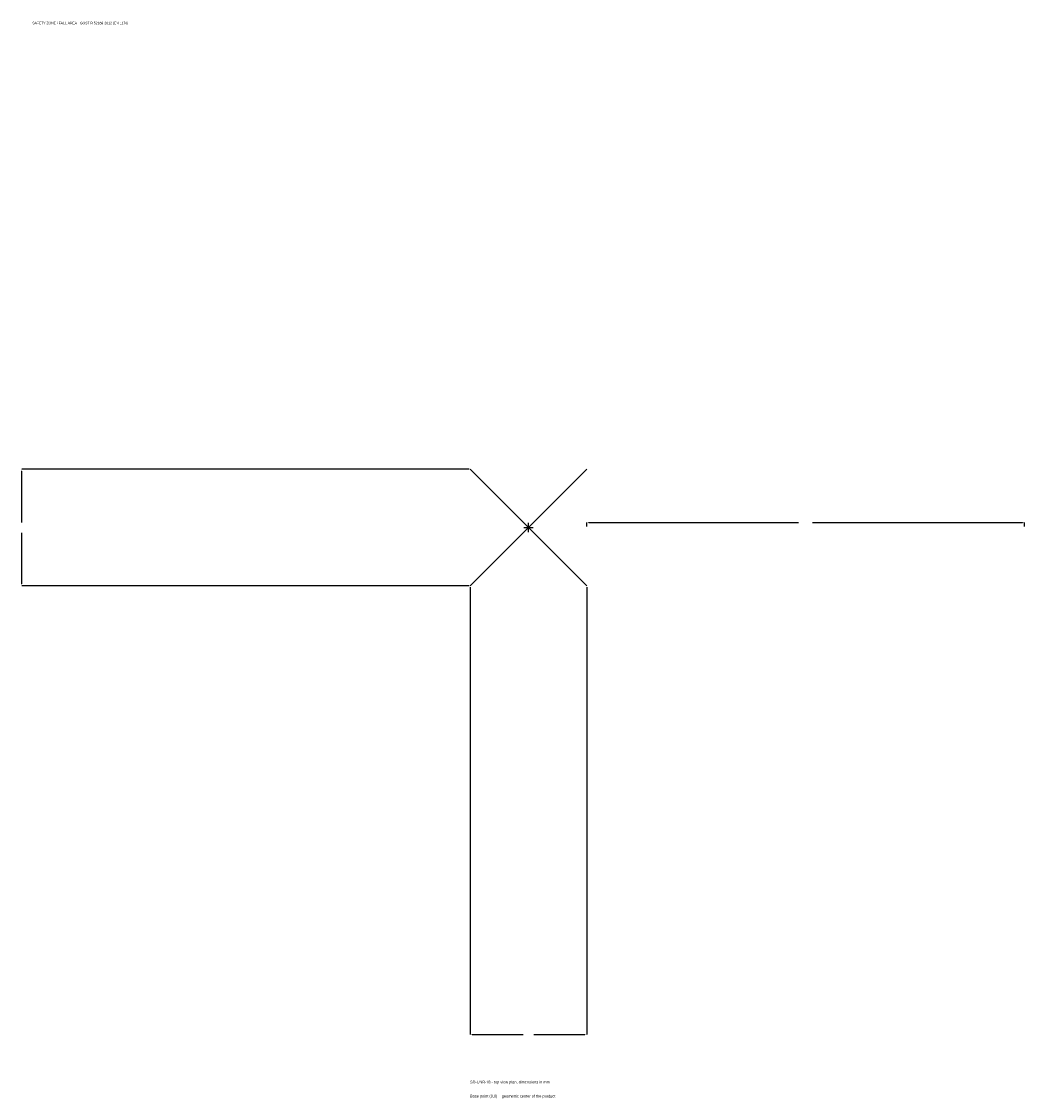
# Model space of a CAD drawing. Extents: x -1737 to 1700, y -1955 to 1733.
import ezdxf

# ---------------------------------------------------------------- set-up
doc = ezdxf.new("R2010")
doc.units = 0
for name, color, linetype in [('GP_MAF_zona_bezopasnosti', 1, 'Continuous'), ('ZSK_DANNYE', 3, 'Continuous'), ('ZSK_KONTUR', 7, 'Continuous'), ('ZSK_RAZMERY', 8, 'Continuous')]:
    doc.layers.add(name, color=color, linetype=linetype)
doc.dimstyles.new('ORION', dxfattribs={"dimtxt": 12, "dimasz": 7.2, "dimexe": 1.25, "dimexo": 3.6, "dimtad": 1, "dimcen": 2.5, "dimazin": 3, "dimtfac": 1, "dimtmove": 0, "dimatfit": 3})

# ---------------------------------------------------------------- blocks, each defined once
blk = doc.blocks.new('_CLOSEDFILLED')
at = {"color": 0, "linetype": 'BYBLOCK'}
blk.add_solid([(-1, 0.16), (0, 0), (-1, -0.16)], dxfattribs=at)
blk = doc.blocks.new('*D1')
for p, q in [((-200, -203.6), (-200, -1736)), ((200, -203.6), (200, -1736)), ((-192.8, -1736), (-18, -1736)), ((18, -1736), (192.8, -1736))]:
    blk.add_line(p, q)
at = {"layer": 'Defpoints'}
for p in [(-200, -200), (200, -200), (-200, -1736)]:
    blk.add_point(p, dxfattribs=at)
at = {"layer": 'ZSK_RAZMERY', "xscale": 7.199999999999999, "yscale": 7.199999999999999, "rotation": 180}
blk.add_blockref('_CLOSEDFILLED', (-200, -1736), dxfattribs=at)
at = {"layer": 'ZSK_RAZMERY', "xscale": 7.199999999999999, "yscale": 7.199999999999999}
blk.add_blockref('_CLOSEDFILLED', (200, -1736), dxfattribs=at)
blk = doc.blocks.new('*D2')
for p, q in [((-203.6, 200), (-1736, 200)), ((-1736, 18), (-1736, 192.8)), ((-1736, -192.8), (-1736, -18)), ((-203.6, -200), (-1736, -200))]:
    blk.add_line(p, q)
at = {"layer": 'Defpoints'}
for p in [(-200, 200), (-1736, -200), (-200, -200)]:
    blk.add_point(p, dxfattribs=at)
at = {"layer": 'ZSK_RAZMERY', "xscale": 7.199999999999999, "yscale": 7.199999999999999}
for p, rotation in [((-1736, 200), 90), ((-1736, -200), 270)]:
    blk.add_blockref('_CLOSEDFILLED', p, dxfattribs=dict(at, rotation=rotation))
blk = doc.blocks.new('*D3')
for p, q in [((200, 3.6), (200, 18)), ((207.2, 18), (926, 18)), ((974, 18), (1692.8, 18)), ((1700, 3.6), (1700, 18))]:
    blk.add_line(p, q)
at = {"layer": 'Defpoints'}
for p in [(200, 18), (200, 0), (1700, 0)]:
    blk.add_point(p, dxfattribs=at)
at = {"layer": 'ZSK_RAZMERY', "xscale": 7.199999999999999, "yscale": 7.199999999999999, "rotation": 180}
blk.add_blockref('_CLOSEDFILLED', (200, 18), dxfattribs=at)
at = {"layer": 'ZSK_RAZMERY', "xscale": 7.199999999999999, "yscale": 7.199999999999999}
blk.add_blockref('_CLOSEDFILLED', (1700, 18), dxfattribs=at)
blk = doc.blocks.new('B1')
at = {"layer": 'ZSK_KONTUR'}
for p, q in [((-200, -200), (200, 200)), ((-200, 200), (200, -200))]:
    blk.add_line(p, q, dxfattribs=at)
at = {"layer": 'ZSK_RAZMERY'}
for p, q in [((-16, 0), (16, 0)), ((0, -16), (0, 16))]:
    blk.add_line(p, q, dxfattribs=at)
at = {"layer": 'GP_MAF_zona_bezopasnosti', "color": 1}
blk.add_text('SAFETY ZONE / FALL AREA - GOST R 52169-2012 (EN 1176)', height=8.4, dxfattribs=at).set_placement((-1700, 1724))
at = {"layer": 'ZSK_RAZMERY'}
dim = blk.add_linear_dim(base=(-1736, -200), p1=(-200, -200), p2=(-200, 200), angle=90, dimstyle='ORION', dxfattribs=at)
dim.commit()
dim.dimension.update_dxf_attribs({"geometry": '*D2', "text_midpoint": (-1736, 0)})
for base, p1, p2, picture, middle in [((200, 18), (200, 0), (1700, 0), '*D3', (950, 18)), ((-200, -1736), (-200, -200), (200, -200), '*D1', (0, -1736))]:
    dim = blk.add_linear_dim(base=base, p1=p1, p2=p2, dimstyle='ORION', dxfattribs=at)
    dim.commit()
    dim.dimension.update_dxf_attribs({"geometry": picture, "text_midpoint": middle})

msp = doc.modelspace()

# ---------------------------------------------------------------- block references
msp.add_blockref('B1', (0, 0))

# ---------------------------------------------------------------- texts
at = {"layer": 'ZSK_DANNYE', "color": 3}
msp.add_text('SD-UNB-18 - top view plan, dimensions in mm', height=9.6, dxfattribs=at).set_placement((-200, -1904))
at = {"layer": 'ZSK_DANNYE', "color": 7}
msp.add_text('Base point (0,0) = geometric center of the product', height=9.6, dxfattribs=at).set_placement((-200, -1952))

doc.saveas('drawing.dxf')
